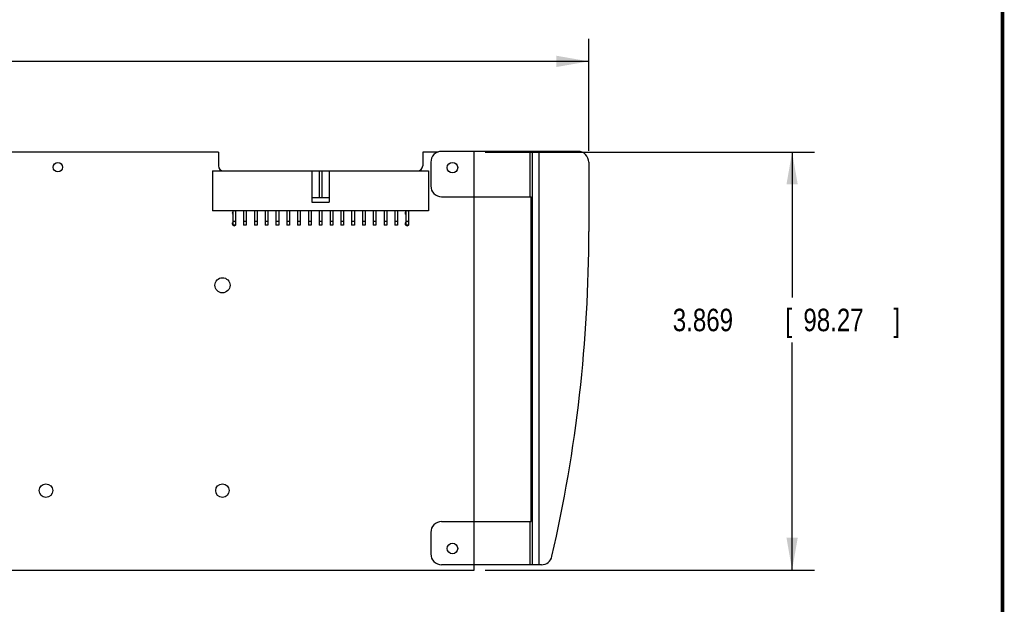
# Model space of a CAD drawing. Header units: inches. Extents: x 0.2 to 16.8, y 0.1 to 10.8.
# Tile 20 of 21: x 11.3 to 16.8, y 3.4 to 6.6. Entities that reach past the tile are written whole.
import ezdxf

# ---------------------------------------------------------------- set-up
doc = ezdxf.new("R2010")
doc.units = ezdxf.units.IN
doc.header["$LTSCALE"] = 0.935
doc.header["$MEASUREMENT"] = 0
doc.layers.get('0').update_dxf_attribs({"linetype": 'CONTINUOUS'})
doc.layers.add('DIMENSIONS', color=7, linetype='CONTINUOUS')
doc.styles.get("Standard").update_dxf_attribs({"font": 'txt', "width": 0.8})
doc.dimstyles.new('DIMSTYLE_1', dxfattribs={"dimtxt": 0.125, "dimasz": 0.18, "dimexe": 0.18, "dimexo": 0.0625, "dimgap": 0.09, "dimtad": 0, "dimtih": 1, "dimtoh": 1, "dimdec": 3, "dimlfac": 1.666667, "dimzin": 4, "dimdsep": 46, "dimtxsty": 'STANDARD', "dimblk": '_FILLED', "dimblk1": '_FILLED', "dimblk2": '_FILLED', "dimcen": 0.09, "dimadec": 0, "dimazin": 0, "dimtp": 0.001, "dimtm": 0.001, "dimtfac": 1, "dimtdec": 3, "dimtofl": 0, "dimtmove": 0, "dimatfit": 3, "dimldrblk": '_FILLED', "dimfxl": 1, "dimtolj": 1, "dimtzin": 4, "dimarcsym": 0})

# ---------------------------------------------------------------- blocks, each defined once
blk = doc.blocks.new('_FILLED')
at = {"color": 0, "linetype": 'BYBLOCK'}
blk.add_solid([(0, 0), (-1, 0.174), (-1, -0.174)], dxfattribs=at)
blk = doc.blocks.new('*D2')
at = {"layer": 'DIMENSIONS', "color": 2, "linetype": 'CONTINUOUS'}
for p, q in [((13.8788, 5.8722), (15.707, 5.8722)), ((15.582, 5.8722), (15.582, 5.0648)), ((15.582, 3.5508), (15.582, 4.8148)), ((13.8788, 3.5508), (15.707, 3.5508))]:
    blk.add_line(p, q, dxfattribs=at)
at = {"layer": 'DIMENSIONS', "color": 2, "linetype": 'CONTINUOUS', "xscale": 0.18, "yscale": 0.18, "zscale": 0.18}
for p, rotation in [((15.582, 5.8722), 90), ((15.582, 3.5508), 270)]:
    blk.add_blockref('_FILLED', p, dxfattribs=dict(at, rotation=rotation))
at = {"layer": 'DIMENSIONS', "color": 2, "linetype": 'CONTINUOUS', "width": 0.8}
for s, p in [('3.869', (14.9195, 4.8773)), ('[', (15.5445, 4.8773)), ('98.27', (15.6445, 4.8773)), (']', (16.1445, 4.8773))]:
    blk.add_text(s, height=0.125, dxfattribs=at).set_placement(p)
blk = doc.blocks.new('*D19')
at = {"layer": 'DIMENSIONS', "color": 2, "linetype": 'CONTINUOUS'}
for p, q in [((6.0787, 5.6005), (6.0787, 6.5008)), ((14.4535, 5.8783), (14.4535, 6.5008)), ((6.0787, 6.3758), (9.4393, 6.3758)), ((14.4535, 6.3758), (11.0893, 6.3758))]:
    blk.add_line(p, q, dxfattribs=at)
at = {"layer": 'DIMENSIONS', "color": 2, "linetype": 'CONTINUOUS', "xscale": 0.18, "yscale": 0.18, "zscale": 0.18, "rotation": 180}
blk.add_blockref('_FILLED', (6.0787, 6.3758), dxfattribs=at)
at = {"layer": 'DIMENSIONS', "color": 2, "linetype": 'CONTINUOUS', "xscale": 0.18, "yscale": 0.18, "zscale": 0.18}
blk.add_blockref('_FILLED', (14.4535, 6.3758), dxfattribs=at)
at = {"layer": 'DIMENSIONS', "color": 2, "linetype": 'CONTINUOUS', "width": 0.8}
for s, p in [('13.958', (9.5018, 6.3133)), ('[', (10.2268, 6.3133)), ('354.53', (10.3268, 6.3133)), (']', (10.9268, 6.3133))]:
    blk.add_text(s, height=0.125, dxfattribs=at).set_placement(p)

msp = doc.modelspace()

# ---------------------------------------------------------------- linework, layer by layer
at = {"color": 7, "linetype": 'CONTINUOUS'}
for p, q in [((12.3973, 5.87218), (6.7645, 5.87218)), ((12.3973, 5.87218), (12.3973, 5.79598)), ((13.61702, 5.87218), (13.5313, 5.87218)), ((13.5313, 5.87218), (13.5313, 5.79598)), ((14.3935, 5.87578), (13.6363, 5.87578)), ((13.8163, 3.55078), (13.8163, 5.87578)), ((14.12613, 5.87578), (14.12613, 5.62438)), ((14.13855, 5.87578), (14.13855, 3.58078)), ((14.17575, 5.87578), (14.17575, 3.58078)), ((13.5763, 5.81578), (13.5763, 5.68438)), ((14.4535, 5.81578), (14.4535, 5.43178)), ((12.3643, 5.76778), (13.5643, 5.76778)), ((12.3643, 5.76778), (12.3643, 5.54578)), ((12.9163, 5.76778), (12.9163, 5.59378)), ((12.9568, 5.76778), (12.9568, 5.61778)), ((12.9718, 5.76778), (12.9718, 5.61778)), ((13.0123, 5.76778), (13.0123, 5.59378)), ((13.5643, 5.76778), (13.5643, 5.54578)), ((13.0123, 5.61778), (12.9163, 5.61778)), ((12.9163, 5.59378), (13.0123, 5.59378)), ((13.6363, 5.62438), (14.1331, 5.62438)), ((14.1331, 3.82018), (14.1331, 5.62438)), ((13.5643, 5.54578), (12.3643, 5.54578)), ((12.4768, 5.54578), (12.4768, 5.46628)), ((12.4918, 5.54578), (12.4918, 5.46628)), ((12.5368, 5.54578), (12.5368, 5.46628)), ((12.5518, 5.54578), (12.5518, 5.46628)), ((12.5968, 5.54578), (12.5968, 5.46628)), ((12.6118, 5.54578), (12.6118, 5.46628)), ((12.6568, 5.54578), (12.6568, 5.46628)), ((12.6718, 5.54578), (12.6718, 5.46628)), ((12.7168, 5.54578), (12.7168, 5.46628)), ((12.7318, 5.54578), (12.7318, 5.46628)), ((12.7768, 5.54578), (12.7768, 5.46628)), ((12.7918, 5.54578), (12.7918, 5.46628)), ((12.8368, 5.54578), (12.8368, 5.46628)), ((12.8518, 5.54578), (12.8518, 5.46628)), ((12.8968, 5.54578), (12.8968, 5.46628)), ((12.9118, 5.54578), (12.9118, 5.46628)), ((12.9568, 5.54578), (12.9568, 5.46628)), ((12.9718, 5.54578), (12.9718, 5.46628)), ((13.0168, 5.54578), (13.0168, 5.46628)), ((13.0318, 5.54578), (13.0318, 5.46628)), ((13.0768, 5.54578), (13.0768, 5.46628)), ((13.0918, 5.54578), (13.0918, 5.46628)), ((13.1368, 5.54578), (13.1368, 5.46628)), ((13.1518, 5.54578), (13.1518, 5.46628)), ((13.1968, 5.54578), (13.1968, 5.46628)), ((13.2118, 5.54578), (13.2118, 5.46628)), ((13.2568, 5.54578), (13.2568, 5.46628)), ((13.2718, 5.54578), (13.2718, 5.46628)), ((13.3168, 5.54578), (13.3168, 5.46628)), ((13.3318, 5.54578), (13.3318, 5.46628)), ((13.3768, 5.54578), (13.3768, 5.46628)), ((13.3918, 5.54578), (13.3918, 5.46628)), ((13.4368, 5.54578), (13.4368, 5.46628)), ((13.4518, 5.54578), (13.4518, 5.46628)), ((12.4918, 5.48578), (12.4768, 5.48578)), ((12.4918, 5.46628), (12.4768, 5.46628)), ((12.5518, 5.48578), (12.5368, 5.48578)), ((12.5518, 5.46628), (12.5368, 5.46628)), ((12.6118, 5.48578), (12.5968, 5.48578)), ((12.6118, 5.46628), (12.5968, 5.46628)), ((12.6718, 5.48578), (12.6568, 5.48578)), ((12.6718, 5.46628), (12.6568, 5.46628)), ((12.7318, 5.48578), (12.7168, 5.48578)), ((12.7318, 5.46628), (12.7168, 5.46628)), ((12.7918, 5.48578), (12.7768, 5.48578)), ((12.7918, 5.46628), (12.7768, 5.46628)), ((12.8518, 5.48578), (12.8368, 5.48578)), ((12.8518, 5.46628), (12.8368, 5.46628)), ((12.9118, 5.48578), (12.8968, 5.48578)), ((12.9118, 5.46628), (12.8968, 5.46628)), ((12.9718, 5.48578), (12.9568, 5.48578)), ((12.9718, 5.46628), (12.9568, 5.46628)), ((13.0318, 5.48578), (13.0168, 5.48578)), ((13.0318, 5.46628), (13.0168, 5.46628)), ((13.0918, 5.48578), (13.0768, 5.48578)), ((13.0918, 5.46628), (13.0768, 5.46628)), ((13.1518, 5.48578), (13.1368, 5.48578)), ((13.1518, 5.46628), (13.1368, 5.46628)), ((13.2118, 5.48578), (13.1968, 5.48578)), ((13.2118, 5.46628), (13.1968, 5.46628)), ((13.2718, 5.48578), (13.2568, 5.48578)), ((13.2718, 5.46628), (13.2568, 5.46628)), ((13.3318, 5.48578), (13.3168, 5.48578)), ((13.3318, 5.46628), (13.3168, 5.46628)), ((13.3918, 5.48578), (13.3768, 5.48578)), ((13.3918, 5.46628), (13.3768, 5.46628)), ((13.4518, 5.48578), (13.4368, 5.48578)), ((13.4518, 5.46628), (13.4368, 5.46628)), ((13.6363, 3.82018), (14.1331, 3.82018)), ((14.12613, 3.82018), (14.12613, 3.58078)), ((13.5763, 3.76018), (13.5763, 3.64078)), ((14.19039, 3.58078), (13.6363, 3.58078)), ((9.3073, 3.55078), (13.8163, 3.55078))]:
    msp.add_line(p, q, dxfattribs=at)
at = {"color": 7, "linetype": 'CONTINUOUS', "const_width": 0.02}
msp.add_lwpolyline([(16.75, 0.25859), (16.75, 10.75859)], dxfattribs=at)
at = {"color": 7, "linetype": 'CONTINUOUS'}
for centre, radius in [((11.5063, 5.78818), 0.02575), ((13.6963, 5.78578), 0.0294), ((12.4195, 5.13238), 0.04205), ((11.4397, 3.99238), 0.0375), ((12.4195, 3.99238), 0.0375), ((13.6963, 3.67078), 0.0294)]:
    msp.add_circle(centre, radius, dxfattribs=at)
for centre, radius, start, end in [((13.6363, 5.81578), 0.06, 90, 180), ((14.3935, 5.81578), 0.06, 0, 90), ((12.4255, 5.79598), 0.0282, 180, 270), ((13.5031, 5.79598), 0.0282, 270, 360), ((13.6363, 5.68438), 0.06, 180, 270), ((12.4843, 5.53378), 0.0105, 137.62156, 222.37844), ((12.4843, 5.53378), 0.0105, 317.62156, 42.37844), ((13.4443, 5.53378), 0.0105, 137.62156, 222.37844), ((13.4443, 5.53378), 0.0105, 317.62156, 42.37844), ((12.4843, 5.47378), 0.0105, 137.62156, 42.37844), ((13.4443, 5.47378), 0.0105, 137.62156, 42.37844), ((6.3955, 5.43178), 8.058, 347.059976, 360), ((13.6363, 3.76018), 0.06, 90, 180), ((13.6363, 3.64078), 0.06, 180, 270), ((14.19039, 3.64078), 0.06, 270, 347.05998)]:
    msp.add_arc(centre, radius, start, end, dxfattribs=at)

# ---------------------------------------------------------------- dimensions: what is measured, and where the dimension line sits
at = {"layer": 'DIMENSIONS', "color": 2, "linetype": 'CONTINUOUS'}
dim = msp.add_linear_dim(base=(14.4535, 6.37578), p1=(6.0787, 5.60048), p2=(14.4535, 5.87828), dimstyle='DIMSTYLE_1', dxfattribs=at)
dim.commit()
dim.dimension.update_dxf_attribs({"geometry": '*D19', "text_midpoint": (10.26429, 6.37578), "dimtype": 160})
dim = msp.add_linear_dim(base=(15.58204, 5.87218), p1=(13.8788, 3.55078), p2=(13.8788, 5.87218), angle=90, dimstyle='DIMSTYLE_1', dxfattribs=at)
dim.commit()
dim.dimension.update_dxf_attribs({"geometry": '*D2', "text_midpoint": (15.58204, 4.9398), "dimtype": 160})

doc.saveas('drawing.dxf')
